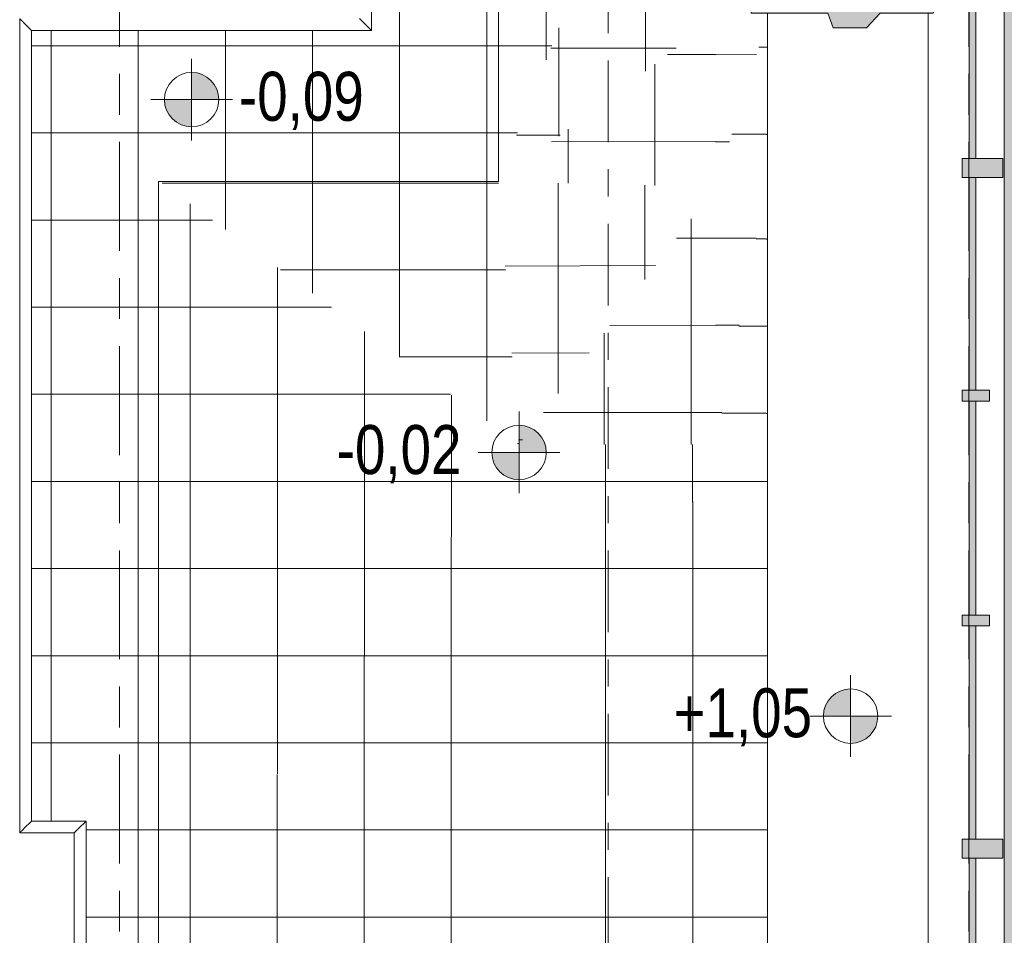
# Model space of a CAD drawing. Header units: metres. Extents: x 2 to 165, y -54 to 869.
# Tile 95 of 106: x 76.7 to 80.31, y 4.41 to 7.78. Entities that reach past the tile are written whole.
import ezdxf

# ---------------------------------------------------------------- set-up
doc = ezdxf.new("R2010")
doc.units = ezdxf.units.M
doc.linetypes.add('_Rasterlinie_', pattern=[0.75, 0.4, -0.1, 0.15, -0.1])
doc.linetypes.add('_Schnittlinie_', pattern=[0.6, 0.3, -0.1, 0.1, -0.1])
for name, color, linetype, lineweight in [('A_Fassade', 113, 'Continuous', 5), ('A_Geschossdecken', 7, 'Continuous', 5), ('A_Geschossdecken_Oberflächenschraffur', 7, 'Continuous', 5), ('A_Hoehenkoten', 124, 'Continuous', 5), ('A_Raster', 128, 'Continuous', 5), ('A_Symbol-S_A', 172, 'Continuous', 5), ('A_Tragwerksstützen', 7, 'Continuous', 5), ('A_Wand', 244, 'Continuous', 5)]:
    doc.layers.add(name, color=color, linetype=linetype, lineweight=lineweight)
doc.styles.add('Arial', font='arial.ttf', dxfattribs={"width": 0.8, "height": 0.18})
pattern_1 = [(0, (56.97275, 0), (0, 0.32), []), (90, (56.97275, 0), (-0.32, 2e-17), [])]
pattern_2 = [(0, (57.16275, 0), (0, 0.32), []), (90, (57.16275, 0), (-0.32, 2e-17), [])]
pattern_3 = [(0, (57.08975, 0), (0, 0.32), []), (90, (57.08975, 0), (-0.32, 2e-17), [])]
pattern_4 = [(0.095, (57.22375, -0.107), (0.0004694, 0.320001), []), (90, (57.22375, -0.107), (-0.319, -0.001), [])]
pattern_5 = [(0, (57.08875, 0), (0, 0.32), []), (90, (57.08875, 0), (-0.32, 2e-17), [])]
pattern_6 = [(0, (57.16375, 0), (0, 0.32), []), (90, (57.16375, 0), (-0.32, 2e-17), [])]
pattern_7 = [(0.048, (57.08375, -0.085), (-0.000268, 0.32), []), (90, (57.08375, -0.085), (-0.32, 2e-17), [])]
pattern_8 = [(0.05, (57.08375, -0.089), (-0.0002793, 0.32), []), (90, (57.08375, -0.089), (-0.32, 2e-17), [])]
pattern_9 = [(0.279, (57.30175, -0.251), (0.0004466, 0.319006), []), (90, (57.30175, -0.251), (-0.319, -0.002), [])]
pattern_10 = [(0.038, (57.05675, -0.081), (-0.0002122, 0.32), []), (90, (57.05675, -0.081), (-0.32, 2e-17), [])]
pattern_11 = [(359.996, (56.92075, -0.007), (2.23e-05, 0.32), []), (90, (56.92075, -0.007), (-0.32, 2e-17), [])]
pattern_12 = [(0.006, (57.23675, -0.007), (-3.35e-05, 0.32), []), (90, (57.23675, -0.007), (-0.319, 2e-17), [])]
pattern_13 = [(0.003, (57.06375, -0.006), (-1.68e-05, 0.32), []), (90, (57.06375, -0.006), (-0.32, 2e-17), [])]
pattern_14 = [(0.007, (57.24175, -0.008), (-3.9e-05, 0.32), []), (90, (57.24175, -0.008), (-0.319, 2e-17), [])]
pattern_15 = [(0.014, (57.30475, -0.014), (-7.8e-05, 0.32), []), (90, (57.30475, -0.014), (-0.319, 2e-17), [])]
pattern_16 = [(0, (56.97275, -0.161), (0, 0.319), []), (90, (56.97275, -0.161), (-0.32, 2e-17), [])]
pattern_17 = [(0.04, (57.21375, -0.048), (-0.0002234, 0.32), []), (90, (57.21375, -0.048), (-0.319, 2e-17), [])]
pattern_18 = [(0.055, (57.33875, -0.053), (-0.000307, 0.32), []), (90, (57.33875, -0.053), (-0.319, 2e-17), [])]
pattern_19 = [(0, (57.25875, 0), (0, 0.32), []), (90, (57.25875, 0), (-0.319, 2e-17), [])]

# ---------------------------------------------------------------- blocks, each defined once
blk = doc.blocks.new('Curtain Wall Steel1 - Curtain Wall Steel-8092597-AB- E0-  OK FFB')
at = {"layer": 'A_Tragwerksstützen', "lineweight": 9}
blk.add_hatch(color=253, dxfattribs=at).paths.add_polyline_path([(22.7138, 7.7465), (22.8359, 7.7465), (22.8859, 7.8), (23.0794, 7.8), (23.1869, 7.9442), (23.1869, 7.9842), (23.0932, 8.11), (22.8823, 8.11), (22.8409, 8.171), (22.7038, 8.171), (22.6838, 8.11), (22.4118, 8.11), (22.4118, 7.8), (22.6938, 7.8)], flags=0)
at = {"layer": 'A_Tragwerksstützen', "color": 250, "lineweight": 9}
for p, q in [((22.7038, 8.171), (22.6838, 8.11)), ((22.8409, 8.171), (22.7038, 8.171)), ((22.8823, 8.11), (22.8409, 8.171)), ((22.4118, 8.11), (22.4118, 7.8)), ((22.6838, 8.11), (22.4118, 8.11)), ((23.0932, 8.11), (22.8823, 8.11)), ((23.1869, 7.9842), (23.0932, 8.11)), ((23.1869, 7.9442), (23.1869, 7.9842)), ((23.0794, 7.8), (23.1869, 7.9442)), ((22.4118, 7.8), (22.6938, 7.8)), ((22.6938, 7.8), (22.7138, 7.7465)), ((22.8359, 7.7465), (22.8859, 7.8)), ((22.8859, 7.8), (23.0794, 7.8)), ((22.7138, 7.7465), (22.8359, 7.7465))]:
    blk.add_line(p, q, dxfattribs=at)
blk = doc.blocks.new('System Panel - Glazed-8069540-AB- E0-  OK FFB')
at = {"layer": 'A_Fassade', "lineweight": 9}
blk.add_hatch(color=253, dxfattribs=at).paths.add_polyline_path([(-0.3479, 0.0245), (0.3479, 0.0245), (0.3479, 0.0495), (-0.3479, 0.0495)], flags=0)
at = {"layer": 'A_Fassade', "color": 250, "lineweight": 9}
for p, q in [((0.3479, 0.0495), (-0.3479, 0.0495)), ((-0.3479, 0.0495), (-0.3479, 0.0245)), ((0.3479, 0.0245), (0.3479, 0.0495)), ((-0.3479, 0.0245), (0.3479, 0.0245))]:
    blk.add_line(p, q, dxfattribs=at)
blk = doc.blocks.new('System Panel - Glazed-8069537-AB- E0-  OK FFB')
at = {"layer": 'A_Fassade', "lineweight": 9}
blk.add_hatch(color=253, dxfattribs=at).paths.add_polyline_path([(-0.3916, 0.0245), (0.3916, 0.0245), (0.3916, 0.0495), (-0.3916, 0.0495)], flags=0)
at = {"layer": 'A_Fassade', "color": 250, "lineweight": 9}
for p, q in [((0.3916, 0.0495), (-0.3916, 0.0495)), ((-0.3916, 0.0495), (-0.3916, 0.0245)), ((0.3916, 0.0245), (0.3916, 0.0495)), ((-0.3916, 0.0245), (0.3916, 0.0245))]:
    blk.add_line(p, q, dxfattribs=at)
blk = doc.blocks.new('System Panel - Glazed-8069539-AB- E0-  OK FFB')
at = {"layer": 'A_Fassade', "lineweight": 9}
blk.add_hatch(color=253, dxfattribs=at).paths.add_polyline_path([(-0.3929, 0.0245), (0.3929, 0.0245), (0.3929, 0.0495), (-0.3929, 0.0495)], flags=0)
at = {"layer": 'A_Fassade', "color": 250, "lineweight": 9}
for p, q in [((0.3929, 0.0495), (-0.3929, 0.0495)), ((-0.3929, 0.0495), (-0.3929, 0.0245)), ((0.3929, 0.0245), (0.3929, 0.0495)), ((-0.3929, 0.0245), (0.3929, 0.0245))]:
    blk.add_line(p, q, dxfattribs=at)
blk = doc.blocks.new('System Panel - Glazed-8069621-AB- E0-  OK FFB')
at = {"layer": 'A_Fassade', "lineweight": 9}
blk.add_hatch(color=253, dxfattribs=at).paths.add_polyline_path([(-0.3904, 0.0245), (0.3904, 0.0245), (0.3904, 0.0495), (-0.3904, 0.0495)], flags=0)
at = {"layer": 'A_Fassade', "color": 250, "lineweight": 9}
for p, q in [((0.3904, 0.0495), (-0.3904, 0.0495)), ((-0.3904, 0.0495), (-0.3904, 0.0245)), ((0.3904, 0.0245), (0.3904, 0.0495)), ((-0.3904, 0.0245), (0.3904, 0.0245))]:
    blk.add_line(p, q, dxfattribs=at)
blk = doc.blocks.new('System Panel - Glazed-8069625-AB- E0-  OK FFB')
at = {"layer": 'A_Fassade', "lineweight": 9}
blk.add_hatch(color=253, dxfattribs=at).paths.add_polyline_path([(-0.3491, 0.0245), (0.3491, 0.0245), (0.3491, 0.0495), (-0.3491, 0.0495)], flags=0)
at = {"layer": 'A_Fassade', "color": 250, "lineweight": 9}
for p, q in [((0.3491, 0.0495), (-0.3491, 0.0495)), ((-0.3491, 0.0495), (-0.3491, 0.0245)), ((0.3491, 0.0245), (0.3491, 0.0495)), ((-0.3491, 0.0245), (0.3491, 0.0245))]:
    blk.add_line(p, q, dxfattribs=at)
blk = doc.blocks.new('Rectangular Mullion - 70mm x 280mm-V36-AB- E0-  OK FFB')
at = {"layer": 'A_Fassade', "color": 250, "lineweight": 9}
for p, q in [((23.0619, 4.7311), (23.0619, 4.1244)), ((23.3419, 4.7311), (23.3419, 3.9803))]:
    blk.add_line(p, q, dxfattribs=at)
blk = doc.blocks.new('Rectangular Mullion - 70mm x 280mm-8069568-AB- E0-  OK FFB')
at = {"layer": 'A_Fassade', "color": 250, "lineweight": 9}
for p, q in [((23.0619, -12.7663), (23.0619, -13.6046)), ((23.3419, -12.7663), (23.3419, -13.6046))]:
    blk.add_line(p, q, dxfattribs=at)
blk = doc.blocks.new('Rectangular Mullion - 70mm x 280mm-8069570-AB- E0-  OK FFB')
at = {"layer": 'A_Fassade', "color": 250, "lineweight": 9}
for p, q in [((23.0619, -9.6056), (23.0619, -10.4314)), ((23.3419, -9.6056), (23.3419, -10.4314))]:
    blk.add_line(p, q, dxfattribs=at)
blk = doc.blocks.new('Rectangular Mullion - 70mm x 280mm-8069680-AB- E0-  OK FFB')
at = {"layer": 'A_Fassade', "color": 250, "lineweight": 9}
for p, q in [((23.0619, -0.7669), (23.0619, -1.6027)), ((23.3419, -0.7669), (23.3419, -1.6027))]:
    blk.add_line(p, q, dxfattribs=at)
blk = doc.blocks.new('Rectangular Mullion - 70mm x 280mm-8069683-AB- E0-  OK FFB')
at = {"layer": 'A_Fassade', "color": 250, "lineweight": 9}
for p, q in [((23.3419, 7.9842), (23.3419, 7.231)), ((23.0619, 7.8), (23.0619, 7.231))]:
    blk.add_line(p, q, dxfattribs=at)
blk = doc.blocks.new('Rectangular Mullion - 70mm x 160mm-8069612-AB- E0-  OK FFB')
at = {"layer": 'A_Fassade', "lineweight": 9}
blk.add_hatch(color=253, dxfattribs=at).paths.add_polyline_path([(-0.035, 0.075), (0.035, 0.075), (0.035, -0.075), (-0.035, -0.075)], flags=0)
at = {"layer": 'A_Fassade', "color": 250, "lineweight": 9}
for p, q in [((-0.035, 0.075), (0.035, 0.075)), ((-0.035, -0.075), (-0.035, 0.075)), ((0.035, 0.075), (0.035, -0.075)), ((0.035, -0.075), (-0.035, -0.075))]:
    blk.add_line(p, q, dxfattribs=at)
blk = doc.blocks.new('Rectangular Mullion - 40mm x100mm-8069611-AB- E0-  OK FFB')
at = {"layer": 'A_Fassade', "lineweight": 9}
blk.add_hatch(color=253, dxfattribs=at).paths.add_polyline_path([(-0.02, 0.0255), (0.02, 0.0255), (0.02, -0.0745), (-0.02, -0.0745)], flags=0)
at = {"layer": 'A_Fassade', "color": 250, "lineweight": 9}
for p, q in [((-0.02, 0.0255), (0.02, 0.0255)), ((-0.02, -0.0745), (-0.02, 0.0255)), ((0.02, 0.0255), (0.02, -0.0745)), ((0.02, -0.0745), (-0.02, -0.0745))]:
    blk.add_line(p, q, dxfattribs=at)
blk = doc.blocks.new('Floors 1 - Floors 1-8100432-AB- E0-  OK FFB')
at = {"layer": 'A_Geschossdecken', "color": 253, "lineweight": 9}
for p, q in [((21.0171, 7.7364), (21.0171, 11.5817)), ((19.7244, 7.7801), (19.7244, 4.7892)), ((19.7681, 7.7364), (19.7401, 7.7645)), ((20.989, 7.7645), (21.0171, 7.7364)), ((19.7681, 7.7364), (21.0171, 7.7364)), ((19.7681, 4.8329), (19.7681, 7.7364)), ((19.7401, 4.8049), (19.7681, 4.8329)), ((19.9681, 4.8329), (19.7681, 4.8329)), ((19.9401, 4.8049), (19.9681, 4.8329)), ((19.9681, 3.9743), (19.9681, 4.8329)), ((19.7244, 4.7892), (19.9244, 4.7892)), ((19.7244, 4.7892), (19.9244, 4.7892)), ((19.9244, 4.7892), (19.9244, 4.018)), ((19.9244, 4.7892), (19.9244, 4.018))]:
    blk.add_line(p, q, dxfattribs=at)
for points, knots in [([(19.7313, 7.7733), (19.7298, 7.7747), (19.7273, 7.7773), (19.7249, 7.7796), (19.7244, 7.7801), (19.7244, 7.7801)], [-1, -1, -1, -1, -0.6666667, -0.3333333, -0.0091087, -0.0091087, -0.0091087, -0.0091087]), ([(20.9734, 7.7801), (20.9734, 7.7801), (20.9739, 7.7796), (20.9762, 7.7772), (20.9788, 7.7747), (20.9802, 7.7733)], [0.0091087, 0.0091087, 0.0091087, 0.0091087, 0.3333333, 0.6666667, 1, 1, 1, 1]), ([(19.7401, 7.7645), (19.7396, 7.7649), (19.7389, 7.7656), (19.7379, 7.7666), (19.7372, 7.7673), (19.7367, 7.7679), (19.7361, 7.7684), (19.7354, 7.7691), (19.7346, 7.7699), (19.7339, 7.7706), (19.7331, 7.7714), (19.7322, 7.7723), (19.7316, 7.7729), (19.7313, 7.7733)], [-1, -1, -1, -1, -0.833333, -0.75, -0.666667, -0.625, -0.583333, -0.5, -0.416667, -0.333333, -0.25, -0.166667, 0, 0, 0, 0]), ([(20.9802, 7.7733), (20.9806, 7.7729), (20.9812, 7.7723), (20.9821, 7.7714), (20.9829, 7.7706), (20.9836, 7.7699), (20.9844, 7.7691), (20.9852, 7.7683), (20.9861, 7.7674), (20.9869, 7.7666), (20.9879, 7.7656), (20.9886, 7.7649), (20.989, 7.7645)], [0, 0, 0, 0, 0.166667, 0.25, 0.333333, 0.416667, 0.5, 0.583333, 0.666667, 0.75, 0.833333, 1, 1, 1, 1]), ([(19.7244, 4.7892), (19.7244, 4.7893), (19.7249, 4.7898), (19.7273, 4.7921), (19.7298, 4.7946), (19.7313, 4.7961)], [0.0091087, 0.0091087, 0.0091087, 0.0091087, 0.3333333, 0.6666667, 1, 1, 1, 1]), ([(19.7313, 4.7961), (19.7316, 4.7964), (19.7322, 4.797), (19.7331, 4.798), (19.7339, 4.7987), (19.7346, 4.7995), (19.7354, 4.8003), (19.7363, 4.8011), (19.7371, 4.8019), (19.7379, 4.8027), (19.7389, 4.8037), (19.7396, 4.8044), (19.7401, 4.8049)], [0, 0, 0, 0, 0.166667, 0.25, 0.333333, 0.416667, 0.5, 0.583333, 0.666667, 0.75, 0.833333, 1, 1, 1, 1]), ([(19.9244, 4.7892), (19.9244, 4.7892), (19.9249, 4.7898), (19.9273, 4.7921), (19.9298, 4.7946), (19.9313, 4.7961)], [0.0091087, 0.0091087, 0.0091087, 0.0091087, 0.3333333, 0.6666667, 1, 1, 1, 1]), ([(19.9313, 4.7961), (19.9316, 4.7964), (19.9322, 4.797), (19.9331, 4.798), (19.9339, 4.7987), (19.9346, 4.7995), (19.9354, 4.8003), (19.9363, 4.8011), (19.9371, 4.8019), (19.9379, 4.8027), (19.9389, 4.8037), (19.9396, 4.8044), (19.9401, 4.8049)], [0, 0, 0, 0, 0.166667, 0.25, 0.333333, 0.416667, 0.5, 0.583333, 0.666667, 0.75, 0.833333, 1, 1, 1, 1])]:
    blk.add_open_spline(points, degree=3, knots=knots, dxfattribs=at)
blk = doc.blocks.new('Höhenkoten - Kreuz gefüllt-6114407-AB- E0-  OK FFB')
at = {"layer": 'A_Hoehenkoten'}
h = blk.add_hatch(color=256, dxfattribs=at)
edge = h.paths.add_edge_path(flags=0)
edge.add_line((0.001, 0.0014), (0, 0.0014))
edge.add_line((0, 0.0014), (0, 0.0024))
edge.add_arc((0, 0.0014), 0.001, 0, 90, ccw=False)
h = blk.add_hatch(color=256, dxfattribs=at)
edge = h.paths.add_edge_path(flags=0)
edge.add_line((-0.001, 0.0014), (0, 0.0014))
edge.add_line((0, 0.0014), (0, 0.0004))
edge.add_arc((0, 0.0014), 0.001, 180, 270, ccw=False)
for p, q in [((0, 0.0029), (0, -0.0001)), ((0, 0.0014), (0, 0.0024)), ((0, 0.0024), (0, 0.0014)), ((0, 0.0024), (0, 0.0014)), ((0, 0.0014), (0, 0.0024)), ((-0.0015, 0.0014), (0.0015, 0.0014)), ((-0.001, 0.0014), (0, 0.0014)), ((0, 0.0014), (-0.001, 0.0014)), ((0, 0.0014), (-0.001, 0.0014)), ((-0.001, 0.0014), (0, 0.0014)), ((0.001, 0.0014), (0, 0.0014)), ((0, 0.0014), (0, 0.0004)), ((0, 0.0004), (0, 0.0014)), ((0, 0.0014), (0.001, 0.0014)), ((0, 0.0014), (0.001, 0.0014)), ((0.001, 0.0014), (0, 0.0014)), ((0, 0.0014), (0, 0.0004)), ((0, 0.0004), (0, 0.0014))]:
    blk.add_line(p, q, dxfattribs=at)
for start, end in [(90, 180), (90, 180), (360, 90), (360, 90), (180, 270), (180, 270), (270, 0), (270, 360)]:
    blk.add_arc((0, 0.0014), 0.001, start, end, dxfattribs=at)

msp = doc.modelspace()

# ---------------------------------------------------------------- hatches: boundary and pattern name
at = {"layer": 'A_Geschossdecken_Oberflächenschraffur'}
h = msp.add_hatch(dxfattribs=at)
h.set_pattern_fill('FP_4', color=9, style=0, pattern_type=2)
h.set_pattern_definition(pattern_1)
h.paths.add_polyline_path([(77.2072, -14.0069), (77.2072, 7.1815), (78.4562, 7.1815), (78.4562, 12.0481), (59.5161, 12.0478), (59.5161, -13.9725), (61.8832, -13.9769), (61.8832, -13.5108), (59.9524, -13.5071), (59.9524, -12.5289), (59.7824, -12.5291), (59.7824, -11.6718), (59.9524, -11.6716), (59.9524, 0.2126), (59.7824, 0.2126), (59.7824, 1.0646), (59.9524, 1.0648), (59.9524, 3.9681), (59.7524, 3.9681), (59.7524, 4.8265), (59.9524, 4.8265), (59.9524, 9.7254), (59.7524, 9.7254), (59.7524, 10.5789), (59.9524, 10.5789), (59.9524, 11.5815), (77.9898, 11.5817), (77.9898, 7.7364), (76.7409, 7.7364), (76.7409, 4.8329), (76.9409, 4.8329), (76.9409, 3.9743), (76.7409, 3.9743), (76.7409, -4.6711), (76.9409, -4.6711), (76.9409, -5.5234), (76.7409, -5.5234), (76.7409, -13.5093), (77.1983, -13.6492), (77.196, -14.005), (76.7913, -14.0044), (76.7053, -13.5397), (74.8289, -13.536), (74.8289, -14.0023), (76.6001, -14.0058)], flags=0)
h.paths.add_polyline_path([(74.3744, -14.0014), (74.3744, -13.5351), (73.7603, -13.5339), (73.7603, -14.0002), (74.3548, -14.0014)], flags=0)
h.paths.add_polyline_path([(72.9653, -13.9987), (72.9653, -13.5324), (72.3326, -13.5311), (72.3326, -13.9975)], flags=0)
h.paths.add_polyline_path([(71.8781, -13.9966), (71.8781, -13.5303), (69.8345, -13.5263), (69.8345, -13.9926), (69.8642, -13.9927)], flags=0)
h.paths.add_polyline_path([(69.38, -13.9917), (69.38, -13.5254), (67.3324, -13.5214), (67.3324, -13.9877), (69.2655, -13.9915)], flags=0)
h.paths.add_polyline_path([(66.8778, -13.9869), (66.8778, -13.5205), (64.8391, -13.5166), (64.8391, -13.9829)], flags=0)
h.paths.add_polyline_path([(64.3846, -13.982), (64.3846, -13.5157), (62.3378, -13.5117), (62.3378, -13.978)], flags=0)
h = msp.add_hatch(dxfattribs=at)
h.set_pattern_fill('FP_4', color=9, style=0, pattern_type=2)
h.set_pattern_definition(pattern_1)
h.paths.add_polyline_path([(77.2072, -14.0069), (77.2072, 7.1815), (78.4562, 7.1815), (78.4562, 12.0481), (59.5161, 12.0478), (59.5161, -13.9725), (61.8832, -13.9769), (61.8832, -13.5108), (59.9524, -13.5071), (59.9524, -12.5289), (59.7824, -12.5291), (59.7824, -11.6718), (59.9524, -11.6716), (59.9524, 0.2126), (59.7824, 0.2126), (59.7824, 1.0646), (59.9524, 1.0648), (59.9524, 3.9681), (59.7524, 3.9681), (59.7524, 4.8265), (59.9524, 4.8265), (59.9524, 9.7254), (59.7524, 9.7254), (59.7524, 10.5789), (59.9524, 10.5789), (59.9524, 11.5815), (77.9898, 11.5817), (77.9898, 7.7364), (76.7409, 7.7364), (76.7409, 4.8329), (76.9409, 4.8329), (76.9409, 3.9743), (76.7409, 3.9743), (76.7409, -4.6711), (76.9409, -4.6711), (76.9409, -5.5234), (76.7409, -5.5234), (76.7409, -13.5093), (77.1983, -13.6492), (77.196, -14.005), (76.7913, -14.0044), (76.7053, -13.5397), (74.8289, -13.536), (74.8289, -14.0023), (76.6001, -14.0058)], flags=0)
h.paths.add_polyline_path([(74.3744, -14.0014), (74.3744, -13.5351), (73.7603, -13.5339), (73.7603, -14.0002), (74.3548, -14.0014)], flags=0)
h.paths.add_polyline_path([(72.9653, -13.9987), (72.9653, -13.5324), (72.3326, -13.5311), (72.3326, -13.9975)], flags=0)
h.paths.add_polyline_path([(71.8781, -13.9966), (71.8781, -13.5303), (69.8345, -13.5263), (69.8345, -13.9926), (69.8642, -13.9927)], flags=0)
h.paths.add_polyline_path([(69.38, -13.9917), (69.38, -13.5254), (67.3324, -13.5214), (67.3324, -13.9877), (69.2655, -13.9915)], flags=0)
h.paths.add_polyline_path([(66.8778, -13.9869), (66.8778, -13.5205), (64.8391, -13.5166), (64.8391, -13.9829)], flags=0)
h.paths.add_polyline_path([(64.3846, -13.982), (64.3846, -13.5157), (62.3378, -13.5117), (62.3378, -13.978)], flags=0)
h = msp.add_hatch(dxfattribs=at)
h.set_pattern_fill('FP_519', color=256, style=0, pattern_type=2)
h.set_pattern_definition(pattern_19)
h.paths.add_polyline_path([(78.4562, 7.1815), (79.4326, 9.6664), (78.4562, 12.0478), (78.4562, 7.5097)], flags=0)
h = msp.add_hatch(dxfattribs=at)
h.set_pattern_fill('FP_519', color=256, style=0, pattern_type=2)
h.set_pattern_definition(pattern_19)
h.paths.add_polyline_path([(78.4562, 7.1815), (79.4326, 9.6664), (78.4562, 12.0478), (78.4562, 7.5097)], flags=0)
h = msp.add_hatch(dxfattribs=at)
h.set_pattern_fill('FP_479', color=256, style=0, pattern_type=2)
h.set_pattern_definition(pattern_15)
h.paths.add_polyline_path([(78.4562, 7.1815), (79.2536, 7.7801), (79.4326, 9.6664), (78.5317, 7.3738)], flags=0)
h = msp.add_hatch(dxfattribs=at)
h.set_pattern_fill('FP_479', color=256, style=0, pattern_type=2)
h.set_pattern_definition(pattern_15)
h.paths.add_polyline_path([(78.4562, 7.1815), (79.2536, 7.7801), (79.4326, 9.6664), (78.5317, 7.3738)], flags=0)
msp.add_hatch(color=10, dxfattribs=at).paths.add_polyline_path([(84.4227, 4.008), (84.2335, 7.828), (80.3147, 7.828), (80.3147, 4.008), (83.3359, 4.008)], flags=0)
h = msp.add_hatch(dxfattribs=at)
h.set_pattern_fill('FP_517', color=256, style=0, pattern_type=2)
h.set_pattern_definition(pattern_18)
h.paths.add_polyline_path([(79.2536, 7.1617), (79.2536, 7.7801), (78.4562, 7.1815), (78.8453, 7.1718)], flags=0)
h = msp.add_hatch(dxfattribs=at)
h.set_pattern_fill('FP_517', color=256, style=0, pattern_type=2)
h.set_pattern_definition(pattern_18)
h.paths.add_polyline_path([(79.2536, 7.1617), (79.2536, 7.7801), (78.4562, 7.1815), (78.8453, 7.1718)], flags=0)
h = msp.add_hatch(dxfattribs=at)
h.set_pattern_fill('FP_516', color=256, style=0, pattern_type=2)
h.set_pattern_definition(pattern_17)
h.paths.add_polyline_path([(79.2536, 7.1617), (79.4435, 7.7768), (79.2536, 7.7801), (79.2536, 7.5097)], flags=0)
h = msp.add_hatch(dxfattribs=at)
h.set_pattern_fill('FP_516', color=256, style=0, pattern_type=2)
h.set_pattern_definition(pattern_17)
h.paths.add_polyline_path([(79.2536, 7.1617), (79.4435, 7.7768), (79.2536, 7.7801), (79.2536, 7.5097)], flags=0)
h = msp.add_hatch(dxfattribs=at)
h.set_pattern_fill('FP_476', color=256, style=0, pattern_type=2)
h.set_pattern_definition(pattern_13)
h.paths.add_polyline_path([(79.4399, 7.1571), (79.4431, 7.7753), (79.2536, 7.1617), (79.4392, 7.1571)], flags=0)
h = msp.add_hatch(dxfattribs=at)
h.set_pattern_fill('FP_476', color=256, style=0, pattern_type=2)
h.set_pattern_definition(pattern_13)
h.paths.add_polyline_path([(79.4399, 7.1571), (79.4431, 7.7753), (79.2536, 7.1617), (79.4392, 7.1571)], flags=0)
h = msp.add_hatch(dxfattribs=at)
h.set_pattern_fill('FP_477', color=256, style=0, pattern_type=2)
h.set_pattern_definition(pattern_14)
h.paths.add_polyline_path([(79.4399, 7.1571), (79.4442, 7.1676), (79.4435, 7.7753), (79.4399, 7.1617)], flags=0)
h = msp.add_hatch(dxfattribs=at)
h.set_pattern_fill('FP_477', color=256, style=0, pattern_type=2)
h.set_pattern_definition(pattern_14)
h.paths.add_polyline_path([(79.4399, 7.1571), (79.4442, 7.1676), (79.4435, 7.7753), (79.4399, 7.1617)], flags=0)
h = msp.add_hatch(dxfattribs=at)
h.set_pattern_fill('FP_418', color=256, style=0, pattern_type=2)
h.set_pattern_definition(pattern_1)
h.paths.add_polyline_path([(77.2072, -14.0069), (77.2092, 4.6626), (77.2142, 7.1806), (77.2072, 7.1815), (77.2072, -13.9725)], flags=0)
h = msp.add_hatch(dxfattribs=at)
h.set_pattern_fill('FP_418', color=256, style=0, pattern_type=2)
h.set_pattern_definition(pattern_1)
h.paths.add_polyline_path([(77.2072, -14.0069), (77.2092, 4.6626), (77.2142, 7.1806), (77.2072, 7.1815), (77.2072, -13.9725)], flags=0)
h = msp.add_hatch(dxfattribs=at)
h.set_pattern_fill('FP_467', color=256, style=0, pattern_type=2)
h.set_pattern_definition(pattern_6)
h.paths.add_polyline_path([(77.2088, 4.4127), (78.5317, 6.2155), (77.2142, 7.1806), (77.2092, 4.6626)], flags=0)
h = msp.add_hatch(dxfattribs=at)
h.set_pattern_fill('FP_467', color=256, style=0, pattern_type=2)
h.set_pattern_definition(pattern_6)
h.paths.add_polyline_path([(77.2088, 4.4127), (78.5317, 6.2155), (77.2142, 7.1806), (77.2092, 4.6626)], flags=0)
h = msp.add_hatch(dxfattribs=at)
h.set_pattern_fill('FP_514', color=256, style=0, pattern_type=2)
h.set_pattern_definition(pattern_16)
h.paths.add_polyline_path([(78.5317, 6.2155), (78.4562, 7.1815), (77.2142, 7.1806), (78.4562, 6.2709)], flags=0)
h = msp.add_hatch(dxfattribs=at)
h.set_pattern_fill('FP_514', color=256, style=0, pattern_type=2)
h.set_pattern_definition(pattern_16)
h.paths.add_polyline_path([(78.5317, 6.2155), (78.4562, 7.1815), (77.2142, 7.1806), (78.4562, 6.2709)], flags=0)
h = msp.add_hatch(dxfattribs=at)
h.set_pattern_fill('FP_471', color=256, style=0, pattern_type=2)
h.set_pattern_definition(pattern_9)
h.paths.add_polyline_path([(78.5317, 6.2155), (79.2536, 7.1617), (78.4562, 7.1806), (78.4862, 6.798)], flags=0)
h = msp.add_hatch(dxfattribs=at)
h.set_pattern_fill('FP_471', color=256, style=0, pattern_type=2)
h.set_pattern_definition(pattern_9)
h.paths.add_polyline_path([(78.5317, 6.2155), (79.2536, 7.1617), (78.4562, 7.1806), (78.4862, 6.798)], flags=0)
h = msp.add_hatch(dxfattribs=at)
h.set_pattern_fill('FP_475', color=256, style=0, pattern_type=2)
h.set_pattern_definition(pattern_12)
h.paths.add_polyline_path([(79.4442, 7.157), (79.4442, 7.1676), (79.4399, 7.1571)], flags=0)
h = msp.add_hatch(dxfattribs=at)
h.set_pattern_fill('FP_475', color=256, style=0, pattern_type=2)
h.set_pattern_definition(pattern_12)
h.paths.add_polyline_path([(79.4442, 7.157), (79.4442, 7.1676), (79.4399, 7.1571)], flags=0)
h = msp.add_hatch(dxfattribs=at)
h.set_pattern_fill('FP_468', color=256, style=0, pattern_type=2)
h.set_pattern_definition(pattern_7)
h.paths.add_polyline_path([(79.2536, 6.2155), (79.2536, 7.1617), (78.5317, 6.2155), (78.8453, 6.2155)], flags=0)
h = msp.add_hatch(dxfattribs=at)
h.set_pattern_fill('FP_468', color=256, style=0, pattern_type=2)
h.set_pattern_definition(pattern_7)
h.paths.add_polyline_path([(79.2536, 6.2155), (79.2536, 7.1617), (78.5317, 6.2155), (78.8453, 6.2155)], flags=0)
h = msp.add_hatch(dxfattribs=at)
h.set_pattern_fill('FP_472', color=256, style=0, pattern_type=2)
h.set_pattern_definition(pattern_10)
h.paths.add_polyline_path([(79.2536, 6.2155), (79.4392, 7.1571), (79.2536, 7.1617), (79.2536, 6.798)], flags=0)
h = msp.add_hatch(dxfattribs=at)
h.set_pattern_fill('FP_472', color=256, style=0, pattern_type=2)
h.set_pattern_definition(pattern_10)
h.paths.add_polyline_path([(79.2536, 6.2155), (79.4392, 7.1571), (79.2536, 7.1617), (79.2536, 6.798)], flags=0)
h = msp.add_hatch(dxfattribs=at)
h.set_pattern_fill('FP_469', color=256, style=0, pattern_type=2)
h.set_pattern_definition(pattern_8)
h.paths.add_polyline_path([(79.4392, 6.2155), (79.4392, 7.1535), (79.2536, 6.2155)], flags=0)
h = msp.add_hatch(dxfattribs=at)
h.set_pattern_fill('FP_469', color=256, style=0, pattern_type=2)
h.set_pattern_definition(pattern_8)
h.paths.add_polyline_path([(79.4392, 6.2155), (79.4392, 7.1535), (79.2536, 6.2155)], flags=0)
h = msp.add_hatch(dxfattribs=at)
h.set_pattern_fill('FP_464', color=256, style=0, pattern_type=2)
h.set_pattern_definition(pattern_4)
h.paths.add_polyline_path([(79.4392, 6.2155), (79.4442, 6.2338), (79.4435, 7.157), (79.4399, 7.1571), (79.4393, 6.3802)], flags=0)
h = msp.add_hatch(dxfattribs=at)
h.set_pattern_fill('FP_464', color=256, style=0, pattern_type=2)
h.set_pattern_definition(pattern_4)
h.paths.add_polyline_path([(79.4392, 6.2155), (79.4442, 6.2338), (79.4435, 7.157), (79.4399, 7.1571), (79.4393, 6.3802)], flags=0)
h = msp.add_hatch(dxfattribs=at)
h.set_pattern_fill('FP_474', color=256, style=0, pattern_type=2)
h.set_pattern_definition(pattern_11)
h.paths.add_polyline_path([(79.4442, 6.1806), (79.4442, 6.2338), (79.4392, 6.2155)], flags=0)
h = msp.add_hatch(dxfattribs=at)
h.set_pattern_fill('FP_474', color=256, style=0, pattern_type=2)
h.set_pattern_definition(pattern_11)
h.paths.add_polyline_path([(79.4442, 6.1806), (79.4442, 6.2338), (79.4392, 6.2155)], flags=0)
h = msp.add_hatch(dxfattribs=at)
h.set_pattern_fill('FP_457', color=256, style=0, pattern_type=2)
h.set_pattern_definition(pattern_2)
h.paths.add_polyline_path([(78.5317, -3.4499), (78.5317, 6.2155), (77.2088, 4.4127), (78.4841, -3.1669)], flags=0)
h = msp.add_hatch(dxfattribs=at)
h.set_pattern_fill('FP_457', color=256, style=0, pattern_type=2)
h.set_pattern_definition(pattern_2)
h.paths.add_polyline_path([(78.5317, -3.4499), (78.5317, 6.2155), (77.2088, 4.4127), (78.4841, -3.1669)], flags=0)
h = msp.add_hatch(dxfattribs=at)
h.set_pattern_fill('FP_465', color=256, style=0, pattern_type=2)
h.set_pattern_definition(pattern_5)
h.paths.add_polyline_path([(78.5317, 4.4144), (79.2536, 6.2155), (78.5317, 6.2155), (78.5317, 5.3744)], flags=0)
h = msp.add_hatch(dxfattribs=at)
h.set_pattern_fill('FP_465', color=256, style=0, pattern_type=2)
h.set_pattern_definition(pattern_5)
h.paths.add_polyline_path([(78.5317, 4.4144), (79.2536, 6.2155), (78.5317, 6.2155), (78.5317, 5.3744)], flags=0)
h = msp.add_hatch(dxfattribs=at)
h.set_pattern_fill('FP_439', color=256, style=0, pattern_type=2)
h.set_pattern_definition(pattern_3)
h.paths.add_polyline_path([(79.438, 4.4138), (79.2536, 6.2155), (78.5317, 4.4144), (78.8453, 4.4142)], flags=0)
h = msp.add_hatch(dxfattribs=at)
h.set_pattern_fill('FP_439', color=256, style=0, pattern_type=2)
h.set_pattern_definition(pattern_3)
h.paths.add_polyline_path([(79.438, 4.4138), (79.2536, 6.2155), (78.5317, 4.4144), (78.8453, 4.4142)], flags=0)
h = msp.add_hatch(dxfattribs=at)
h.set_pattern_fill('FP_470', color=256, style=0, pattern_type=2)
h.set_pattern_definition(pattern_5)
h.paths.add_polyline_path([(79.438, 4.4138), (79.4392, 6.2155), (79.2536, 6.2155), (79.3397, 5.3744)], flags=0)
h = msp.add_hatch(dxfattribs=at)
h.set_pattern_fill('FP_470', color=256, style=0, pattern_type=2)
h.set_pattern_definition(pattern_5)
h.paths.add_polyline_path([(79.438, 4.4138), (79.4392, 6.2155), (79.2536, 6.2155), (79.3397, 5.3744)], flags=0)
h = msp.add_hatch(dxfattribs=at)
h.set_pattern_fill('FP_147', color=256, style=0, pattern_type=2)
h.set_pattern_definition(pattern_1)
h.paths.add_polyline_path([(79.4442, -14.057), (79.4442, -12.1861), (79.4265, -12.1861), (79.4252, -14.0569)], flags=0)
h.paths.add_polyline_path([(79.4267, -11.8761), (79.4442, -11.8761), (79.4442, -8.1792), (79.4293, -8.1792), (79.4268, -11.7082)], flags=0)
h.paths.add_polyline_path([(79.4442, -7.8692), (79.4442, -4.1868), (79.432, -4.1868), (79.4295, -7.8692)], flags=0)
h.paths.add_polyline_path([(79.4323, -3.8768), (79.4442, -3.8768), (79.4442, -0.1917), (79.4348, -0.1917), (79.4323, -3.8158)], flags=0)
h.paths.add_polyline_path([(79.435, 0.1183), (79.4442, 0.1183), (79.4442, 3.8144), (79.4376, 3.8144), (79.4351, 0.1793)], flags=0)
h.paths.add_polyline_path([(79.4442, 4.1244), (79.4442, 6.1806), (79.4392, 6.2155), (79.4378, 4.1244)], flags=0)
h = msp.add_hatch(dxfattribs=at)
h.set_pattern_fill('FP_147', color=256, style=0, pattern_type=2)
h.set_pattern_definition(pattern_1)
h.paths.add_polyline_path([(79.4442, -14.057), (79.4442, -12.1861), (79.4265, -12.1861), (79.4252, -14.0569)], flags=0)
h.paths.add_polyline_path([(79.4267, -11.8761), (79.4442, -11.8761), (79.4442, -8.1792), (79.4293, -8.1792), (79.4268, -11.7082)], flags=0)
h.paths.add_polyline_path([(79.4442, -7.8692), (79.4442, -4.1868), (79.432, -4.1868), (79.4295, -7.8692)], flags=0)
h.paths.add_polyline_path([(79.4323, -3.8768), (79.4442, -3.8768), (79.4442, -0.1917), (79.4348, -0.1917), (79.4323, -3.8158)], flags=0)
h.paths.add_polyline_path([(79.435, 0.1183), (79.4442, 0.1183), (79.4442, 3.8144), (79.4376, 3.8144), (79.4351, 0.1793)], flags=0)
h.paths.add_polyline_path([(79.4442, 4.1244), (79.4442, 6.1806), (79.4392, 6.2155), (79.4378, 4.1244)], flags=0)
h = msp.add_hatch(dxfattribs=at)
h.set_pattern_fill('FP_439', color=256, style=0, pattern_type=2)
h.set_pattern_definition(pattern_3)
h.paths.add_polyline_path([(79.4362, 1.8536), (79.4376, 3.8144), (79.3845, 3.8144), (79.3845, 4.1244), (79.4378, 4.1244), (79.438, 4.4138), (78.5317, 4.4144), (79.1982, 2.5273)], flags=0)
h = msp.add_hatch(dxfattribs=at)
h.set_pattern_fill('FP_439', color=256, style=0, pattern_type=2)
h.set_pattern_definition(pattern_3)
h.paths.add_polyline_path([(79.4362, 1.8536), (79.4376, 3.8144), (79.3845, 3.8144), (79.3845, 4.1244), (79.4378, 4.1244), (79.438, 4.4138), (78.5317, 4.4144), (79.1982, 2.5273)], flags=0)
h = msp.add_hatch(dxfattribs=at)
h.set_pattern_fill('FP_466', color=256, style=0, pattern_type=2)
h.set_pattern_definition(pattern_3)
h.paths.add_polyline_path([(79.4362, 1.8536), (78.5317, 4.4144), (78.5317, 1.8536), (79.4325, 1.8536)], flags=0)
h = msp.add_hatch(dxfattribs=at)
h.set_pattern_fill('FP_466', color=256, style=0, pattern_type=2)
h.set_pattern_definition(pattern_3)
h.paths.add_polyline_path([(79.4362, 1.8536), (78.5317, 4.4144), (78.5317, 1.8536), (79.4325, 1.8536)], flags=0)

# ---------------------------------------------------------------- linework, layer by layer
at = {"layer": 'A_Geschossdecken', "color": 253, "lineweight": 9}
for p, q in [((78.4562, 12.0481), (78.4562, 7.1815)), ((76.6972, 4.7892), (76.6972, 7.7801)), ((77.2072, 7.1815), (77.2072, -14.0069)), ((78.4562, 7.1815), (77.2072, 7.1815)), ((76.8972, 4.7892), (76.6972, 4.7892)), ((76.8972, 4.018), (76.8972, 4.7892))]:
    msp.add_line(p, q, dxfattribs=at)
at = {"layer": 'A_Raster', "linetype": '_Rasterlinie_', "lineweight": 9}
for p, q in [((77.0642, -53.073), (77.0642, 37.0621)), ((80.1842, -53.073), (80.1842, 37.0621))]:
    msp.add_line(p, q, dxfattribs=at)
at = {"layer": 'A_Symbol-S_A', "linetype": '_Schnittlinie_', "lineweight": 9}
msp.add_line((78.859, -32.2734), (78.859, 28.6584), dxfattribs=at)
at = {"layer": 'A_Wand', "color": 250, "lineweight": 9}
msp.add_line((79.4442, 4.1244), (79.4442, 7.8), dxfattribs=at)

# ---------------------------------------------------------------- block references
at = {"layer": 'A_Fassade', "color": 250, "lineweight": 9}
for name, p in [('Rectangular Mullion - 70mm x 280mm-8069683-AB- E0-  OK FFB', (56.9727, 0)), ('Rectangular Mullion - 70mm x 280mm-8069680-AB- E0-  OK FFB', (56.9727, 7.9979)), ('Rectangular Mullion - 70mm x 280mm-8069570-AB- E0-  OK FFB', (56.9727, 16.0008)), ('Rectangular Mullion - 70mm x 280mm-8069568-AB- E0-  OK FFB', (56.9727, 18.3357)), ('Rectangular Mullion - 70mm x 280mm-V36-AB- E0-  OK FFB', (56.9727, 0))]:
    msp.add_blockref(name, p, dxfattribs=at)
at = {"layer": 'A_Fassade', "color": 250, "lineweight": 9, "rotation": 89.99999999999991}
for name, p in [('System Panel - Glazed-8069625-AB- E0-  OK FFB', (80.2347, 7.6151)), ('System Panel - Glazed-8069621-AB- E0-  OK FFB', (80.2347, 6.8056)), ('System Panel - Glazed-8069539-AB- E0-  OK FFB', (80.2347, 5.9823)), ('System Panel - Glazed-8069537-AB- E0-  OK FFB', (80.2347, 5.1577)), ('System Panel - Glazed-8069540-AB- E0-  OK FFB', (80.2347, 4.3482))]:
    msp.add_blockref(name, p, dxfattribs=at)
at = {"layer": 'A_Fassade', "color": 250, "lineweight": 9, "extrusion": (0, 0, -1), "rotation": 90.0000000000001}
for name, p in [('Rectangular Mullion - 70mm x 160mm-8069612-AB- E0-  OK FFB', (-80.2347, 7.231)), ('Rectangular Mullion - 40mm x100mm-8069611-AB- E0-  OK FFB', (-80.2347, 6.3952)), ('Rectangular Mullion - 40mm x100mm-8069611-AB- E0-  OK FFB', (-80.2347, 5.5694)), ('Rectangular Mullion - 70mm x 160mm-8069612-AB- E0-  OK FFB', (-80.2347, 4.7311))]:
    msp.add_blockref(name, p, dxfattribs=at)
at = {"layer": 'A_Geschossdecken', "color": 253, "lineweight": 9}
msp.add_blockref('Floors 1 - Floors 1-8100432-AB- E0-  OK FFB', (56.9727, 0), dxfattribs=at)
at = {"layer": 'A_Hoehenkoten', "xscale": 99.99999999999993, "yscale": 99.99999999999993, "zscale": 99.99999999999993}
for p in [(77.3288, 7.3426), (78.5317, 6.0466)]:
    msp.add_blockref('Höhenkoten - Kreuz gefüllt-6114407-AB- E0-  OK FFB', p, dxfattribs=at)
at = {"layer": 'A_Hoehenkoten', "extrusion": (0, 0, -1), "xscale": 99.99999999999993, "yscale": 99.99999999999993, "zscale": 99.99999999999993}
msp.add_blockref('Höhenkoten - Kreuz gefüllt-6114407-AB- E0-  OK FFB', (-79.7501, 5.0783), dxfattribs=at)
at = {"layer": 'A_Tragwerksstützen', "color": 250, "lineweight": 9}
msp.add_blockref('Curtain Wall Steel1 - Curtain Wall Steel-8092597-AB- E0-  OK FFB', (56.9727, 0), dxfattribs=at)

# ---------------------------------------------------------------- texts
at = {"layer": 'A_Hoehenkoten', "char_height": 0.18, "attachment_point": 1, "line_spacing_factor": 0.941778, "style": 'Arial'}
for s, insert, width in [('-0,09', (77.5029, 7.5847), 0.542095), ('-0,02', (77.8619, 6.2872), 0.542095), ('+1,05', (79.0995, 5.3205), 0.601593)]:
    msp.add_mtext(s, dxfattribs=dict(at, insert=insert, width=width))

doc.saveas('drawing.dxf')
